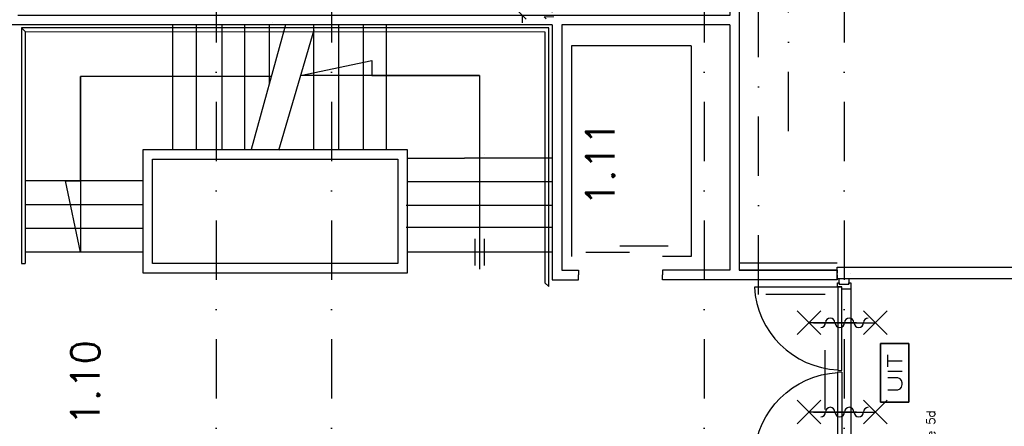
# Model space of a CAD drawing. Extents: x -171140 to 151546, y -8083 to 162438.
# Tile 43 of 96: x 40698 to 51069, y 38187 to 42472. Entities that reach past the tile are written whole.
import ezdxf
from ezdxf.enums import TextEntityAlignment as Align

# ---------------------------------------------------------------- set-up
doc = ezdxf.new("R2010")
doc.units = 0
doc.header["$LTSCALE"] = 50
doc.header["$MEASUREMENT"] = 0
doc.header["$PDMODE"] = 3
doc.header["$PDSIZE"] = 0.001
for name, pattern in [('DASHDOT', [25, 12.5, -6.25, 0, -6.25]), ('HIDDEN2', [0.1875, 0.125, -0.0625]), ('STRAM_0WT$0$DASHDOT', [25, 12.5, -6.25, 0, -6.25])]:
    doc.linetypes.add(name, pattern=pattern)
doc.layers.get('0').update_dxf_attribs({"linetype": 'CONTINUOUS'})
doc.layers.get('DEFPOINTS').update_dxf_attribs({"linetype": 'CONTINUOUS'})
for name, color, linetype in [('_BESTAAND_ONGEWIJZIGD', 8, 'CONTINUOUS'), ('_BRANDCOMPART', 6, 'DASHDOT'), ('A--L21--', 3, 'CONTINUOUS'), ('A--L24AC1_TRAPPEN', 1, 'HIDDEN2'), ('A--L32--_F-23-', 2, 'CONTINUOUS'), ('A--L32--_F123-', 1, 'CONTINUOUS'), ('A--L32--_F123-DRAAIR', 7, 'CONTINUOUS'), ('A--L63--', 7, 'CONTINUOUS'), ('A--L63--_F123-', 7, 'CONTINUOUS'), ('A--L65--', 7, 'CONTINUOUS'), ('A--L65--_F-23-', 7, 'CONTINUOUS'), ('A--L65--_F123-', 7, 'CONTINUOUS'), ('A--M$1A-_F123-', 1, 'CONTINUOUS'), ('A--T$1A-_F123-_R', 4, 'CONTINUOUS'), ('A--T63--_F123-', 1, 'CONTINUOUS'), ('L1', 1, 'CONTINUOUS'), ('STRAM_0WT$0$A--L$7A-_STRAM', 1, 'STRAM_0WT$0$DASHDOT'), ('STRAM_0WT$0$A--T$7A8-_STRA', 8, 'STRAM_0WT$0$DASHDOT'), ('TEKSTKOZIJNMERK', 2, 'CONTINUOUS'), ('X--LR---_CP', 7, 'CONTINUOUS')]:
    doc.layers.add(name, color=color, linetype=linetype)
doc.styles.add('ALFA-0_25', font='ROMANS')
doc.styles.add('B-01', font='SIMPLEX.SHX', dxfattribs={"width": 0.8, "height": 4.5})
doc.styles.add('HIEMSTRA', font='romans.shx')
doc.dimstyles.new('BEILEN', dxfattribs={"dimscale": 40, "dimtxt": 2.5, "dimasz": 2, "dimexe": 0.3, "dimexo": 0.3, "dimgap": 2, "dimtad": 1, "dimdec": 0, "dimzin": 0, "dimtxsty": 'HIEMSTRA', "dimblk1": 'OBLIQUE', "dimblk2": 'OBLIQUE', "dimsah": 1, "dimcen": -0.09, "dimdle": 0.3, "dimse1": 1, "dimclrd": 2, "dimclre": 2, "dimclrt": 3, "dimazin": 3, "dimtfac": 1, "dimtdec": 4, "dimtofl": 0, "dimtmove": 0, "dimatfit": 3, "dimtvp": 625, "dimtolj": 1, "dimtzin": 0})

# ---------------------------------------------------------------- blocks, each defined once
blk = doc.blocks.new('*U1232')
at = {"layer": 'A--L21--', "color": 8, "linetype": 'CONTINUOUS'}
for points in [[(50, 50), (50, 50), (228, 50), (228, 0)], [(-50, -50), (-50, -50), (228, -50), (228, 0)]]:
    blk.add_lwpolyline(points, dxfattribs=at)
blk = doc.blocks.new('*U1231')
at = {"layer": 'A--L21--', "color": 8, "linetype": 'CONTINUOUS'}
for points in [[(-50, 50), (-50, 50), (-760, 50), (-760, 0)], [(0, -50), (0, -50), (-760, -50), (-760, 0)]]:
    blk.add_lwpolyline(points, dxfattribs=at)
blk = doc.blocks.new('*U1230')
at = {"layer": 'A--L21--', "color": 8, "linetype": 'CONTINUOUS'}
for points in [[(0, 50), (0, 50), (-5680, 50), (-5680, 50)], [(-50, -50), (-50, -50), (-5780, -50), (-5780, -50)]]:
    blk.add_lwpolyline(points, dxfattribs=at)
blk = doc.blocks.new('*U1229')
at = {"layer": 'A--L21--', "color": 8, "linetype": 'CONTINUOUS'}
for points in [[(50, 50), (50, 50), (50, -1105), (50, -1105)], [(-50, -50), (-50, -50), (-50, -1055), (-50, -1055)]]:
    blk.add_lwpolyline(points, dxfattribs=at)
blk = doc.blocks.new('*U1226')
at = {"layer": 'A--L21--', "color": 8, "linetype": 'CONTINUOUS'}
for points in [[(-50, -50), (-50, -50), (-50, -2735), (-50, -2735)], [(50, -50), (50, -50), (50, -2635), (50, -2635)]]:
    blk.add_lwpolyline(points, dxfattribs=at)
blk = doc.blocks.new('*U1225')
at = {"layer": 'A--L21--', "color": 8, "linetype": 'CONTINUOUS'}
for points in [[(-50, 50), (-50, 50), (-1870, 50), (-1870, 50)], [(-50, -50), (-50, -50), (-1820, -50), (-1820, -50)]]:
    blk.add_lwpolyline(points, dxfattribs=at)
blk = doc.blocks.new('*U1224')
at = {"layer": 'A--L21--', "color": 8, "linetype": 'CONTINUOUS'}
for points in [[(0, 0), (0, -50), (-1081, -50), (-1081, -50)], [(0, 0), (0, 50), (-1031, 50), (-1031, 50)]]:
    blk.add_lwpolyline(points, dxfattribs=at)
blk = doc.blocks.new('*U1141')
at = {"layer": 'A--L21--', "color": 8, "linetype": 'CONTINUOUS'}
for points in [[(-50, -50), (-50, -50), (-50, -2635), (-50, -2635)], [(50, 0), (50, 0), (50, -2635), (50, -2635)]]:
    blk.add_lwpolyline(points, dxfattribs=at)
blk = doc.blocks.new('Q060089-')
at = {"layer": 'A--L63--_F123-', "color": 1, "linetype": 'CONTINUOUS'}
blk.add_lwpolyline([(0, 0), (0, 300), (620, 300), (620, 0)], close=True, dxfattribs=at)
at = {"layer": 'X--LR---_CP'}
blk.add_point((620, 0), dxfattribs=at)
blk.add_point((620, 0), dxfattribs=at)
blk.add_point((620, 0), dxfattribs=at)
at = {"layer": 'A--T63--_F123-', "style": 'ALFA-0_25', "width": 1.279785}
blk.add_text('UIT', height=150, dxfattribs=at).set_placement((96, 73), (508, 73), align=Align.FIT)
at = {"layer": 'A--L63--_F123-', "linetype": 'CONTINUOUS'}
mesh = blk.add_polyface(dxfattribs=at)
corners = [(0, 0), (0, 300), (620, 300), (620, 0)]
mesh.append_faces([[corners[k] for k in face] for face in [(0, 1, 1, 1), (1, 2, 2, 2), (2, 3, 3, 3), (3, 0, 0, 0)]])
mesh.append_faces([[corners[k] for k in face] for face in [(0, 3, 2, 1)]], dxfattribs={"vtx0": -1, "vtx1": -1, "vtx2": -1, "vtx3": -1})
blk = doc.blocks.new('S060204-')
at = {"layer": 'A--L65--_F-23-', "color": 255}
blk.add_circle((0, 0), 0.0123, dxfattribs=at)
at = {"layer": 'A--L65--_F123-', "color": 1, "linetype": 'CONTINUOUS'}
for points in [[(-1.25, 6.25), (1.25, 3.75)], [(1.25, 6.25), (-1.25, 3.75)], [(0, 0), (0, 5)]]:
    blk.add_lwpolyline(points, dxfattribs=at)
blk = doc.blocks.new('S060205A')
at = {"layer": 'A--L65--_F-23-', "color": 255}
blk.add_circle((0, -0.0123), 0.0123, dxfattribs=at)
at = {"layer": 'A--L65--_F123-', "color": 1, "linetype": 'CONTINUOUS'}
blk.add_lwpolyline([(0, -0.0123), (0, 6.2377)], dxfattribs=at)
for points in [[(-0.5, 5.7377, 0.41), (0, 5.2377)], [(0, 4.2377, 1), (0, 5.2377)], [(0, 4.2377, 1), (0, 3.2377)], [(0, 2.2377, 1), (0, 3.2377)], [(0, 2.2377, 1), (0, 1.2377)], [(0.5, 0.7377, 0.41), (0, 1.2377)]]:
    blk.add_lwpolyline(points, format="xyb", dxfattribs=at)
at = {"layer": 'A--L65--', "xscale": -1}
blk.add_blockref('S060204-', (0, 1.4877), dxfattribs=at)
blk.add_blockref('S060204-', (0, 1.4877), dxfattribs=at)
at = {"layer": 'A--L65--', "rotation": 180}
blk.add_blockref('S060204-', (0, 4.4877), dxfattribs=at)
blk.add_blockref('S060204-', (0, 4.4877), dxfattribs=at)
blk = doc.blocks.new('_OBLIQUE')
at = {"color": 0, "linetype": 'BYBLOCK'}
blk.add_line((-0.5, -0.5), (0.5, 0.5), dxfattribs=at)
blk = doc.blocks.new('*D126')
at = {"layer": 'A--M$1A-_F123-', "color": 2, "linetype": 'CONTINUOUS'}
for p, q in [((45991, 42647), (45991, 42727)), ((45989, 42517), (46003, 42517)), ((45991, 42517), (45991, 42437))]:
    blk.add_line(p, q, dxfattribs=at)
at = {"layer": 'DEFPOINTS', "color": 0, "linetype": 'CONTINUOUS'}
for p in [(45977, 42647), (45977, 42517), (45991, 42517)]:
    blk.add_point(p, dxfattribs=at)
at = {"layer": 'A--M$1A-_F123-', "color": 2, "linetype": 'CONTINUOUS', "xscale": 80, "yscale": 80, "zscale": 80}
for p, rotation in [((45991, 42647), 270), ((45991, 42517), 90)]:
    blk.add_blockref('_OBLIQUE', p, dxfattribs=dict(at, rotation=rotation))
at = {"layer": 'A--M$1A-_F123-', "color": 3, "linetype": 'CONTINUOUS', "insert": (46273, 42582), "char_height": 100, "attachment_point": 5, "rotation": 90, "style": 'HIEMSTRA'}
blk.add_mtext('\\A1;130', dxfattribs=at)
blk = doc.blocks.new('STRAM_0WT')
at = {"layer": 'STRAM_0WT$0$A--L$7A-_STRAM'}
blk.add_line((-26819.938, 9050), (-26819.938, 63335.256), dxfattribs=at)
at = {"layer": 'STRAM_0WT$0$A--T$7A8-_STRA', "color": 8}
for p, q in [((-32849.938, 28110.192), (-32849.938, -5393.534)), ((-31634.938, 28110.192), (-31634.938, -7328.621)), ((-27709.938, 28110.192), (-27709.938, -5393.534)), ((-26234.938, 28110.192), (-26234.938, -7375.62))]:
    blk.add_line(p, q, dxfattribs=at)
blk = doc.blocks.new('TYPE_5D')
at = {"layer": 'A--L32--_F-23-'}
for points in [[(-1861, 51), (-1861, 69), (-1794, 69), (-1794, -24), (-1819, -24), (-1819, -70), (-1861, -70), (-1861, -52), (-1849, -52), (-1849, 51), (-1861, 51)], [(0, 51), (0, 69), (-67, 69), (-67, -24), (-42, -24), (-42, -70), (0, -70), (0, -52), (-12, -52), (-12, 51), (0, 51)], [(-1817, -26), (-1817, -66), (-937, -66), (-940, -26), (-1817, -26)], [(-44, -26), (-44, -66), (-924, -66), (-921, -26), (-44, -26)]]:
    blk.add_lwpolyline(points, close=True, dxfattribs=at)
at = {"layer": 'A--L32--_F123-', "color": 1}
blk.add_line((-1794, 69), (-67, 69), dxfattribs=at)
at = {"layer": 'A--L32--_F123-DRAAIR', "color": 1}
for points in [[(-1817, -66), (-1817, -946, 0.381848), (-944, -66)], [(-44, -66), (-44, -946, -0.381848), (-917, -66)]]:
    blk.add_lwpolyline(points, format="xyb", dxfattribs=at)

msp = doc.modelspace()

# ---------------------------------------------------------------- linework, layer by layer
at = {"layer": '_BESTAAND_ONGEWIJZIGD'}
for p, q in [((43356, 42445.8), (43356, 42445.8)), ((40716.5, 42384.4), (40716.6, 39901.9)), ((40756.5, 42346.9), (40756.5, 39901.9)), ((42307.3, 42417.5), (42307.3, 41102.5)), ((42557.3, 42417.5), (42557.3, 41102.5)), ((42827.3, 42417.5), (42827.3, 41102.5)), ((43067.3, 42417.5), (43067.3, 41102.5)), ((43497.7, 42417.5), (43136, 41102.5)), ((43327.3, 42417.5), (43327.3, 41798.2)), ((43797.3, 42361), (43422.9, 41092.5)), ((43797.3, 41102.5), (43797.3, 42417.5)), ((44057.3, 42417.5), (44057.3, 41102.5)), ((44317.3, 42417.5), (44317.3, 41102.5)), ((44557.3, 42417.5), (44557.3, 41102.5)), ((43347.3, 41872.5), (41337.3, 41872.5)), ((41337.3, 41872.5), (41337.3, 40022.5)), ((45541.1, 41882.5), (45541.1, 39842.5)), ((44779.8, 41012.5), (45384.8, 41012.5)), ((46302.3, 41012.5), (45384.8, 41012.5)), ((45591.2, 41048.8), (45591.2, 41048.8)), ((41997.3, 40772.5), (40755.4, 40772.5)), ((46302.3, 40762.5), (44779.8, 40762.5)), ((41997.3, 40522.5), (40755.3, 40522.5)), ((46302.3, 40512.5), (44767.3, 40512.5)), ((41997.3, 40272.5), (40755.1, 40272.5)), ((46302.3, 40282.5), (44767.3, 40282.5)), ((45491.1, 40162.5), (45491.1, 39882.5)), ((45591.1, 40162.5), (45591.1, 39882.5)), ((41997.3, 40022.5), (40754.9, 40022.5)), ((46302.3, 40022.5), (44779.8, 40022.5)), ((40716.6, 39901.9), (40756.5, 39901.9))]:
    msp.add_line(p, q, dxfattribs=at)
for points in [[(46269.8, 42384.4), (40716.6, 42384.4), (40756.5, 42346.9), (46229.8, 42344.4)], [(46229.8, 42344.4), (46229.8, 39699.4), (46269.8, 39659.4), (46269.8, 42384.4)]]:
    msp.add_lwpolyline(points, dxfattribs=at)
for points in [[(45541.1, 41882.5), (43656.1, 41882.5), (44406.1, 42041), (44406.1, 41882.5)], [(41337.3, 41872.5), (41337.3, 40022.5), (41178.8, 40772.5), (41337.3, 40772.5)], [(44779.8, 39802.5), (41997.3, 39802.5), (41997.3, 41102.5), (44779.8, 41102.5)], [(44679.8, 39902.5), (42097.3, 39902.5), (42097.3, 41002.5), (44679.8, 41002.5)]]:
    msp.add_lwpolyline(points, close=True, dxfattribs=at)
at = {"layer": '_BRANDCOMPART'}
msp.add_lwpolyline([(47099.4, 30650.8), (47099.4, 35817.5), (46214, 35817.5), (46214, 37113.5), (49181.3, 37113.5), (49181.3, 39577.1), (48480, 39577.1), (48480, 42789.3), (40221.6, 42789.3), (40221.6, 49046.7), (39064.6, 49046.7), (39064.6, 56840.7), (39064.6, 56840.7), (40388.8, 56840.7), (40388.8, 59802), (40388.8, 59802), (37996.9, 59802), (37996.9, 64946.5), (36327, 64587.4), (36327, 72357.4), (34739.4, 72702.5)], dxfattribs=at)
at = {"layer": 'A--L21--', "color": 2, "linetype": 'CONTINUOUS'}
for p, q in [((49330.5, 39685.9), (49330.5, 39742.9)), ((49433.5, 39685.9), (49433.5, 39742.9))]:
    msp.add_line(p, q, dxfattribs=at)
at = {"layer": 'A--L21--', "color": 8}
msp.add_lwpolyline([(49308.3, 39907.5), (48277, 39907.5), (48277, 39831.9), (49308.3, 39831.9), (49308.3, 39802.5)], dxfattribs=at)
at = {"layer": 'A--L21--', "color": 2, "linetype": 'CONTINUOUS'}
msp.add_lwpolyline([(49308.3, 39862.9), (51177.3, 39862.9), (51177.3, 39742.9), (49308.3, 39742.9)], close=True, dxfattribs=at)
at = {"layer": 'L1', "color": 8}
for p, q in [((47769.9, 42197.1), (46509.9, 42197.1)), ((46509.9, 42197.1), (46509.9, 39977.1)), ((47769.9, 42197.1), (46509.9, 42197.1)), ((46509.9, 42197.1), (46509.9, 39977.1)), ((47769.9, 42197.1), (47769.9, 39977.1)), ((47769.9, 42197.1), (47769.9, 39977.1)), ((47529.9, 40087.1), (47019.9, 40087.1)), ((47529.9, 40087.1), (47019.9, 40087.1)), ((47119.9, 40017.1), (46659.9, 40017.1)), ((47119.9, 40017.1), (46659.9, 40017.1)), ((47769.9, 39977.1), (47467.1, 39977.1)), ((47769.9, 39977.1), (47467.1, 39977.1))]:
    msp.add_line(p, q, dxfattribs=at)
at = {"layer": 'X--LR---_CP', "color": 1}
msp.add_point((49308.3, 39796.9), dxfattribs=at)
msp.add_point((49308.3, 39796.9), dxfattribs=at)
at = {"layer": 'X--LR---_CP'}
msp.add_point((49447.3, 39796.9), dxfattribs=at)

# ---------------------------------------------------------------- block references
at = {"layer": '_BESTAAND_ONGEWIJZIGD', "linetype": 'CONTINUOUS'}
for name, p in [('*U1141', (48227.3, 42466.9)), ('*U1226', (46357, 42466.9))]:
    msp.add_blockref(name, p, dxfattribs=at)
at = {"layer": 'A--L21--', "linetype": 'CONTINUOUS'}
for name, p in [('*U1229', (48227.3, 43571.9)), ('*U1230', (46357, 42466.9)), ('*U1225', (48227.3, 42466.9)), ('*U1232', (46357, 39781.9)), ('*U1231', (48227.3, 39781.9)), ('*U1224', (49308.3, 39781.9))]:
    msp.add_blockref(name, p, dxfattribs=at)
at = {"layer": 'A--L24AC1_TRAPPEN'}
msp.add_blockref('STRAM_0WT', (75617, 32246.9), dxfattribs=at)
at = {"layer": 'A--L32--_F123-', "color": 1, "rotation": 270}
msp.add_blockref('TYPE_5D', (49382, 37836.9), dxfattribs=at)
at = {"layer": 'A--L63--', "linetype": 'CONTINUOUS', "rotation": 90}
msp.add_blockref('Q060089-', (50064.8, 38441.1), dxfattribs=at)
at = {"layer": 'A--L65--', "xscale": 100, "yscale": 100, "zscale": 2, "rotation": 270}
for p in [(49061.7, 39278.6), (49061.8, 38337.8)]:
    msp.add_blockref('S060205A', p, dxfattribs=at)

# ---------------------------------------------------------------- texts
at = {"layer": 'A--T$1A-_F123-_R', "style": 'ALFA-0_25'}
for s, p in [('1.11', (46961.9, 40506.7)), ('1.10', (41538.4, 38196.6))]:
    msp.add_text(s, height=300, rotation=90, dxfattribs=at).set_placement(p)
at = {"layer": 'TEKSTKOZIJNMERK', "style": 'B-01'}
msp.add_text('type 5d', height=90, rotation=90, dxfattribs=at).set_placement((50339.6, 37890.9))

# ---------------------------------------------------------------- dimensions: what is measured, and where the dimension line sits
at = {"layer": 'A--M$1A-_F123-', "linetype": 'CONTINUOUS'}
dim = msp.add_linear_dim(base=(45991.4, 42516.9), p1=(45977.3, 42646.9), p2=(45977.3, 42516.9), angle=90, dimstyle='BEILEN', override={"dimtxsty": 'HIEMSTRA', "dimse1": 1}, dxfattribs=at)
dim.commit()
dim.dimension.update_dxf_attribs({"geometry": '*D126', "text_midpoint": (46273.4, 42581.9)})

doc.saveas('drawing.dxf')
